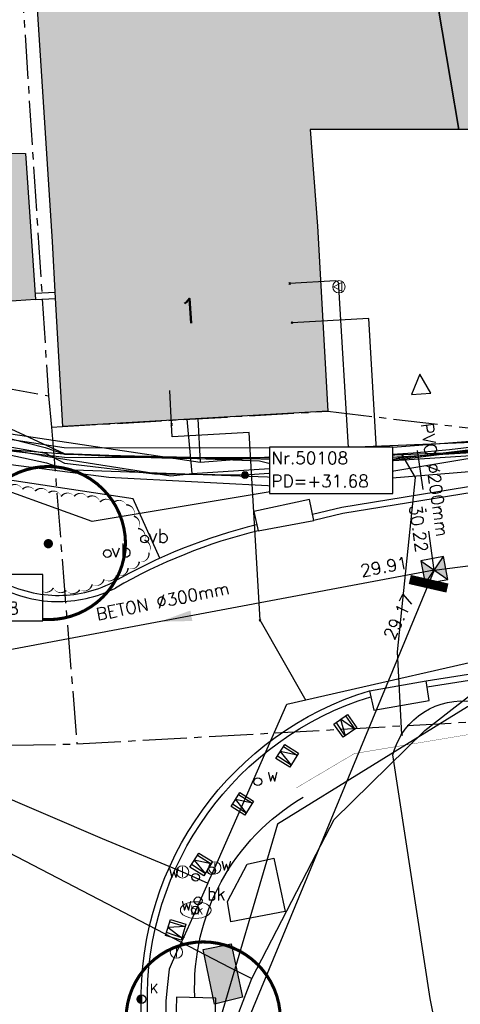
# Model space of a CAD drawing. Header units: metres. Extents: x 202952 to 203755, y 349031 to 349702.
# Tile 53 of 84: x 203358 to 203372, y 349410 to 349442. Entities that reach past the tile are written whole.
import ezdxf
from ezdxf.enums import TextEntityAlignment as Align

# ---------------------------------------------------------------- set-up
doc = ezdxf.new("R2010")
doc.units = ezdxf.units.M
for name, pattern in [('1-200 CENTER', [4.28625, 2.8575, -0.47625, 0.47625, -0.47625]), ('1-200 DASHDOT', [2.54, 1.27, -0.635, 0, -0.635]), ('1-200 DASHED', [1.905, 1.27, -0.635])]:
    doc.linetypes.add(name, pattern=pattern)
for name, color, linetype in [('PH-BEST-BEBOUWING', 1, 'Continuous'), ('PH-BEST-BEBOUWING-ARCERING', 254, 'Continuous'), ('PH-BEST-HUISNUMMER', 7, 'Continuous'), ('PH-BEST-INRIT', 8, 'Continuous'), ('PH-BEST-KADASTRALE-GRENS', 240, '1-200 CENTER'), ('PH-BEST-KL-DATA_EUROFIBER', 115, '1-200 EUROFIBER'), ('PH-BEST-KL-DATA_GEBROERDES van donk', 115, '1-200 DATA'), ('PH-BEST-KL-DATA_KPN', 115, '1-200 TELEFONIE-KPN'), ('PH-BEST-KL-DATA_NKM', 115, '1-200 DATA'), ('PH-BEST-KL-DATA_ZIGGO BV', 115, '1-200 ZIGGO'), ('PH-BEST-KL-ET_MIDDENSPANNING_ENEXIS', 115, '1-200 MIDDENSPANNING'), ('PH-BEST-KL-GAS_HOGEDRUK_ENEXIS', 115, '1-200 GASLEIDING HOGE DRUK'), ('PH-BEST-KL-GAS_LAGEDRUK_ENEXIS', 115, '1-200 GASLEIDING LAGE DRUK'), ('PH-BEST-KL-LAAGSPANNING-ENEXIS', 115, '1-200 LAAGSPANNING'), ('PH-BEST-KL-WATER-WML', 115, '1-200 WML'), ('PH-BEST-KL-WATER-WML-buiten gebruik', 11, '1-200 WML'), ('PH-BEST-PUT-HANDHAVEN', 44, 'Continuous'), ('PH-BEST-RIO-HANDHAVEN-GEMENGD', 44, '1-200 DASHDOT'), ('PH-BEST-RIO-TEKST VERWIJDEREN RIOOL', 8, 'Continuous'), ('PH-BEST-RIO-TEKST-PUTTENSTAAT', 8, 'Continuous'), ('PH-BEST-RIO-TEKST-VLOEIVLAK TE VERWIJDEREN RIOOL', 8, 'Continuous'), ('PH-BEST-RIO-VERWIJDEREN', 20, '1-200 ZIGZAG'), ('PH-INM-AFSLUITER WATER', 6, 'Continuous'), ('PH-INM-BOOM-VERWIJDEREN', 96, 'Continuous'), ('PH-INM-BRANDKRAAN', 6, 'Continuous'), ('PH-INM-KANTVERHARDING', 9, 'Continuous'), ('PH-INM-KOLK VERWIJDEREN', 6, 'Continuous'), ('PH-INM-SCHAMPBLOK', 6, 'Continuous'), ('PH-INM-TERRASSCHERM', 6, '1-200 DASHED'), ('PH-INM-VERKEERSBORD', 6, 'Continuous'), ('PH-OPBREEK-BEGROEIING', 96, 'Continuous'), ('PH-OPBREEK-BLOEMBAK', 6, 'Continuous'), ('PH-RIO-SCHILDMUUR-LEIDING', 170, 'Continuous')]:
    doc.layers.add(name, color=color, linetype=linetype)
doc.styles.add('ISO', font='ISO')
doc.styles.add('NLCS-ISO', font='txt')
doc.styles.add('RDL_MAATVOERING', font='romans.shx')
doc.styles.add('ROMANS', font='romans.shx')
doc.linetypes.add('1-200 DATA', pattern='A,1.5,-0.6,["DATA",ROMANS,S=0.24,R=0,X=-0.5,Y=-0.12],-0.3', length=2.4)
doc.linetypes.add('1-200 EUROFIBER', pattern='A,1.5,-0.6,["EURO",ROMANS,S=0.24,R=0,X=-0.5,Y=-0.12],-0.65', length=2.75)
doc.linetypes.add('1-200 GASLEIDING HOGE DRUK', pattern='A,1.5,-0.6,["GAS HD",ROMANS,S=0.24,R=0,X=-0.5,Y=-0.12],-1.1', length=3.2)
doc.linetypes.add('1-200 GASLEIDING LAGE DRUK', pattern='A,1.5,-0.6,["GAS LD",ROMANS,S=0.24,R=0,X=-0.5,Y=-0.12],-1', length=3.1)
doc.linetypes.add('1-200 LAAGSPANNING', pattern='A,1.5,-0.6,["LS",ROMANS,S=0.24,R=0,X=-0.45,Y=-0.12],-0.05', length=2.15)
doc.linetypes.add('1-200 MIDDENSPANNING', pattern='A,1.5,-0.6,["MS",ROMANS,S=0.24,R=0,X=-0.5,Y=-0.12],-0.05', length=2.15)
doc.linetypes.add('1-200 TELEFONIE-KPN', pattern='A,1.5,-0.6,["KPN",ROMANS,S=0.24,R=0,X=-0.5,Y=-0.12],-0.3', length=2.4)
doc.linetypes.add('1-200 WML', pattern='A,1.5,-0.6,["WML",ROMANS,S=0.24,R=0,X=-0.5,Y=-0.12],-0.3', length=2.4)
doc.linetypes.add('1-200 ZIGGO', pattern='A,1.5,-0.6,["ZIGGO",ROMANS,S=0.24,R=0,X=-0.5,Y=-0.12],-0.65', length=2.75)
doc.linetypes.add('1-200 ZIGZAG', pattern='A,0.0001016,-0.2032,[131,ltypeshp.shx,S=0.2032,R=0,X=-0.2032,Y=0],-0.4064,[131,ltypeshp.shx,S=0.2032,R=180,X=0.2032,Y=0],-0.2032', length=0.812902)

# ---------------------------------------------------------------- blocks, each defined once
blk = doc.blocks.new('SKL-WTB_HULP_OVERIG-SO')
at = {"color": 0, "linetype": 'ByBlock', "lineweight": 18}
for points in [[(-0.14, 0.14), (0.14, -0.14)], [(0.14, 0.14), (-0.14, -0.14)]]:
    blk.add_lwpolyline(points, dxfattribs=at)
at = {"color": 0, "linetype": 'ByBlock', "lineweight": 18, "style": 'NLCS-ISO', "flags": 1}
for tag, p in [('TYPE', (1.5, 0)), ('LABEL', (1.5, -1.5)), ('OMSCHRIJVING', (1.5, -3))]:
    blk.add_attdef(tag, p, '', height=1, dxfattribs=at)
blk = doc.blocks.new('SKL-WTB_HULP_MOF-SO')
at = {"linetype": 'ByBlock', "lineweight": 18}
h = blk.add_hatch(color=0, dxfattribs=at)
h.dxf.hatch_style = 1
h.paths.add_polyline_path([(-0.5625, 0, 1), (0.5625, 0, 1)])
at = {"color": 0, "linetype": 'ByBlock', "lineweight": 18}
blk.add_circle((0, 0), 0.5625, dxfattribs=at)
at = {"color": 0, "linetype": 'ByBlock', "lineweight": 18, "style": 'NLCS-ISO', "flags": 1}
for tag, p in [('TYPE', (1.5, 0)), ('LABEL', (1.5, -1.5)), ('OMSCHRIJVING', (1.5, -3))]:
    blk.add_attdef(tag, p, '', height=1, dxfattribs=at)
blk = doc.blocks.new('SKL-WTB_HULP_VERLOOP-SO')
at = {"color": 0, "linetype": 'ByBlock', "lineweight": 18}
for points in [[(0.44, 0.72), (-0.88, 0)], [(0.44, -0.72), (-0.88, 0)], [(0.44, -0.72), (0.44, 0.72)]]:
    blk.add_lwpolyline(points, dxfattribs=at)
blk.add_circle((0, 0), 1, dxfattribs=at)
at = {"color": 0, "linetype": 'ByBlock', "lineweight": 18, "style": 'NLCS-ISO', "flags": 1}
for tag, p in [('TYPE', (1.5, 0)), ('LABEL', (1.5, -1.5)), ('OMSCHRIJVING', (1.5, -3))]:
    blk.add_attdef(tag, p, '', height=1, dxfattribs=at)
blk = doc.blocks.new('SKL-WTB_HULP_AFSLUITER-SO')
at = {"color": 0, "linetype": 'ByBlock', "lineweight": 18}
blk.add_lwpolyline([(0, 0.8), (0, -0.8)], dxfattribs=at)
blk.add_circle((0, 0), 1, dxfattribs=at)
at = {"color": 0, "linetype": 'ByBlock', "lineweight": 18, "style": 'NLCS-ISO', "flags": 1}
for tag, p in [('TYPE', (1.5, 0)), ('LABEL', (1.5, -1.5)), ('OMSCHRIJVING', (1.5, -3))]:
    blk.add_attdef(tag, p, '', height=1, dxfattribs=at)
blk = doc.blocks.new('SKL-WATER_BRANDKRAAN_BRANDPUT-SO')
at = {"color": 0, "linetype": 'ByBlock', "lineweight": 18}
blk.add_ellipse((0, 0), major_axis=(2.5, 0), ratio=0.54, dxfattribs=at)
at = {"color": 0, "linetype": 'ByBlock', "lineweight": 18, "style": 'NLCS-ISO'}
blk.add_text('bk', height=1.5, dxfattribs=at).set_placement((0.16, 0), align=Align.MIDDLE_CENTER)
blk = doc.blocks.new('65')
at = {"color": 0}
blk.add_circle((0, 0), 0.25, dxfattribs=at)
at = {"color": 0, "style": 'ISO'}
blk.add_attdef('65', (0.6, 0), '', height=0.9, dxfattribs=at)
blk = doc.blocks.new('66')
at = {"color": 0}
blk.add_circle((0, 0), 0.25, dxfattribs=at)
at = {"color": 0, "style": 'RDL_MAATVOERING'}
blk.add_attdef('66', (0.6, 0), '', height=0.4, rotation=3, dxfattribs=at)
blk = doc.blocks.new('*U26')
h = blk.add_hatch(color=256)
h.paths.add_polyline_path([(0, 0), (-0.375, 0.375), (-0.375, -0.375)])
h.paths.add_polyline_path([(0.375, 0.375), (0, 0), (0.375, -0.375)])
for p, q in [((-0.375, -0.375), (0.375, 0.375)), ((-0.375, 0.375), (0.375, -0.375))]:
    blk.add_line(p, q)
blk.add_lwpolyline([(-0.375, -0.375), (0.375, -0.375), (0.375, 0.375), (-0.375, 0.375)], close=True)
blk = doc.blocks.new('Materialisatie')
blk.add_solid([(-1.04, 0.173), (-1.04, -0.173), (0, 0)])
at = {"style": 'ROMANS'}
blk.add_attdef('MATERIALISATIE', (-2.631, 0.657), '', height=0.4, dxfattribs=at)
blk = doc.blocks.new('*U43')
at = {"const_width": 0.1}
blk.add_lwpolyline([(-2.5, 0.004, 0.990403), (2.5, 0.03, 0.990403), (-2.5, 0.018)], format="xyb", dxfattribs=at)
at = {"linetype": 'Continuous', "const_width": 0.15}
blk.add_lwpolyline([(-0.075, 0, 1), (0.075, 0, 1)], format="xyb", close=True, dxfattribs=at)
blk = doc.blocks.new('SCHAMPBLOK')
blk.add_lwpolyline([(203366.279, 349418.816), (203366.727, 349418.537), (203366.443, 349418.081), (203365.995, 349418.36)], close=True)
for points in [[(203366.237, 349418.748), (203366.685, 349418.469)], [(203366.486, 349418.149), (203366.046, 349418.441)], [(203366.685, 349418.469), (203366.137, 349418.588), (203366.486, 349418.149)]]:
    blk.add_lwpolyline(points)
blk = doc.blocks.new('Puttenstaat bestaand')
blk.add_wipeout([(0, 0), (4, 0), (4, 1.5), (0, 1.5)])
blk.add_lwpolyline([(0, 0), (4, 0), (4, 1.5), (0, 1.5)], close=True)
at = {"style": 'ROMANS'}
for tag, p in [('NR', (0.066, 0.955)), ('PD', (0.066, 0.203))]:
    blk.add_attdef(tag, p, '', height=0.4, dxfattribs=at)
blk = doc.blocks.new('INRITSYMBOOL')
at = {"layer": 'PH-BEST-INRIT'}
blk.add_lwpolyline([(-0.315, 0.63), (0, 0), (0.315, 0.63)], close=True, dxfattribs=at)
blk = doc.blocks.new('74')
at = {"color": 0}
blk.add_circle((0, 0), 0.25, dxfattribs=at)
at = {"style": 'RDL_MAATVOERING'}
blk.add_text('vb', height=0.9, dxfattribs=at).set_placement((0.228, -0.245))
blk = doc.blocks.new('*U51')
h = blk.add_hatch(color=256)
edge = h.paths.add_edge_path()
edge.add_arc((0, 0), 0.142, 90, 270)
edge.add_line((0, -0.142), (0, 0.142))
blk.add_line((0, 0.142), (0, -0.142))
blk.add_circle((0, 0), 0.142)
at = {"ltscale": 0.05, "style": 'ROMANS'}
blk.add_text('K', height=0.3, dxfattribs=at).set_placement((0.277, 0.195))

msp = doc.modelspace()

# ---------------------------------------------------------------- hatches: boundary and pattern name
at = {"layer": 'PH-BEST-BEBOUWING-ARCERING'}
for points in [[(203355.569, 349450.284), (203357.778, 349450.464), (203357.456, 349456.693), (203369.182, 349457.212), (203368.084, 349463.432), (203363.413, 349463.34), (203356.972, 349463.213), (203356.988, 349462.966), (203352.106, 349462.657), (203352.554, 349457.656), (203346.328, 349457.291), (203347.45, 349438.51), (203347.811, 349433.23), (203347.86, 349432.52), (203358.2, 349433.23), (203357.876, 349437.96), (203356.444, 349437.967)], [(203358.264, 349442.801), (203366.671, 349443.398), (203366.552, 349444.843), (203370.84, 349445.135), (203371.918, 349438.733), (203367.101, 349438.73), (203367.341, 349435.6), (203367.681, 349429.61), (203365.259, 349429.472), (203359.091, 349429.12), (203358.855, 349433.276), (203358.751, 349435.11)]]:
    msp.add_hatch(color=256, dxfattribs=at).paths.add_polyline_path(points)
h = msp.add_hatch(color=256, dxfattribs=at)
h.paths.add_polyline_path([(203370.839, 349445.135), (203371.308, 349445.167), (203370.617, 349450.172), (203377.068, 349451.257), (203376.962, 349451.607), (203377.705, 349451.752), (203379.402, 349444.404), (203379.928, 349444.399), (203380.735, 349438.794), (203382.185, 349430.398), (203373.89, 349429.26), (203373.848, 349429.564), (203373.07, 349435.2), (203372.678, 349438.734), (203371.917, 349438.733)], flags=17)
h.paths.add_polyline_path([(203379.642, 349444.884), (203380.679, 349445.158), (203378.963, 349451.644), (203377.926, 349451.37)], flags=16)
h = msp.add_hatch(color=256, dxfattribs=at)
h.paths.add_polyline_path([(203370.84, 349445.135), (203371.309, 349445.167), (203370.618, 349450.172), (203377.069, 349451.257), (203376.963, 349451.607), (203377.706, 349451.752), (203379.403, 349444.404), (203379.929, 349444.399), (203380.736, 349438.794), (203382.186, 349430.398), (203373.891, 349429.26), (203373.849, 349429.564), (203373.071, 349435.2), (203372.679, 349438.734), (203371.918, 349438.733)])
h.paths.add_polyline_path([(203379.643, 349444.884), (203380.68, 349445.158), (203378.964, 349451.644), (203377.927, 349451.37)], flags=17)
msp.add_hatch(color=256, dxfattribs=at).paths.add_polyline_path([(203358.263, 349442.801), (203366.67, 349443.398), (203366.551, 349444.843), (203370.839, 349445.135), (203371.917, 349438.733), (203367.1, 349438.73), (203367.34, 349435.6), (203367.68, 349429.61), (203365.258, 349429.472), (203359.09, 349429.12), (203358.854, 349433.276), (203358.75, 349435.11)], flags=17)
at = {"layer": 'PH-OPBREEK-BLOEMBAK', "true_color": 0x9bb8d3, "transparency": 33554687}
h = msp.add_hatch(color=9, dxfattribs=at)
h.dxf.hatch_style = 1
h.paths.add_polyline_path([(203364.007, 349410.41), (203363.641, 349412.173), (203364.55, 349412.359), (203364.91, 349410.636)])

# ---------------------------------------------------------------- linework, layer by layer
at = {"layer": 'PH-BEST-BEBOUWING'}
for points in [[(203347.45, 349438.51), (203346.328, 349457.291), (203352.554, 349457.656), (203352.106, 349462.657), (203356.988, 349462.966), (203356.972, 349463.213), (203363.413, 349463.34), (203368.084, 349463.432), (203369.182, 349457.212), (203357.456, 349456.693), (203357.778, 349450.464), (203355.569, 349450.284), (203356.444, 349437.967), (203357.876, 349437.96), (203358.2, 349433.23), (203347.86, 349432.52), (203347.811, 349433.23), (203347.45, 349438.51)], [(203370.839, 349445.135), (203371.308, 349445.167), (203370.617, 349450.172), (203377.068, 349451.257), (203376.962, 349451.607), (203377.705, 349451.752), (203379.402, 349444.404), (203379.928, 349444.399), (203380.735, 349438.794), (203382.185, 349430.398), (203373.89, 349429.26), (203373.848, 349429.564), (203373.07, 349435.2), (203372.678, 349438.734), (203371.917, 349438.733), (203370.839, 349445.135)], [(203358.263, 349442.801), (203366.67, 349443.398), (203366.551, 349444.843), (203370.839, 349445.135), (203371.917, 349438.733), (203367.1, 349438.73), (203367.34, 349435.6), (203367.68, 349429.61), (203365.258, 349429.472), (203359.09, 349429.12), (203358.854, 349433.276), (203358.75, 349435.11), (203358.263, 349442.801)]]:
    msp.add_lwpolyline(points, close=True, dxfattribs=at)
for points in [[(203358.189, 349433.43), (203358.843, 349433.467)], [(203358.2, 349433.23), (203358.855, 349433.267)]]:
    msp.add_lwpolyline(points, dxfattribs=at)
at = {"layer": 'PH-BEST-KADASTRALE-GRENS', "ltscale": 0.5}
for p, q in [((203356.473, 349463.192), (203358.625, 349430.113)), ((203344.229, 349432.751), (203358.625, 349430.113)), ((203358.625, 349430.113), (203358.725, 349429.094)), ((203358.725, 349429.094), (203359.547, 349418.835)), ((203359.547, 349418.835), (203372.38, 349419.55)), ((203325.288, 349418.142), (203359.547, 349418.835))]:
    msp.add_line(p, q, dxfattribs=at)
msp.add_lwpolyline([(203358.725, 349429.094), (203367.68, 349429.61), (203373.572, 349428.91)], dxfattribs=at)
at = {"layer": 'PH-BEST-KL-DATA_EUROFIBER'}
for points in [[(203368.015, 349427.791), (203366.837, 349427.644), (203365.466, 349427.99), (203359.145, 349428.235), (203353.686, 349430.743), (203347.71, 349430.617)], [(203372.398, 349428.338), (203368.015, 349427.791)]]:
    msp.add_lwpolyline(points, dxfattribs=at)
at = {"layer": 'PH-BEST-KL-DATA_GEBROERDES van donk'}
for points in [[(203400.892, 349432.002), (203394.442, 349430.983), (203383.413, 349429.145), (203374.994, 349427.884), (203372.788, 349427.691), (203366.349, 349427.162), (203360.581, 349427.464), (203356.385, 349428.008), (203354.558, 349428.592), (203351.368, 349428.964), (203346.496, 349429.719), (203343.115, 349431.052), (203336.568, 349433.912), (203329.251, 349437.006)], [(203358.403, 349428.173), (203362.591, 349427.516), (203363.278, 349427.591), (203372.144, 349428.167), (203376.439, 349428.767), (203377.587, 349428.927), (203378.774, 349429.093), (203384.046, 349429.83), (203385.301, 349430.005)], [(203363.278, 349427.591), (203363.122, 349429.35)], [(203358.403, 349428.173), (203354.465, 349428.857)]]:
    msp.add_lwpolyline(points, dxfattribs=at)
at = {"layer": 'PH-BEST-KL-DATA_KPN'}
for points in [[(203329.211, 349436.789), (203329.356, 349436.718), (203336.367, 349434.599), (203347.955, 349431.123), (203358.523, 349428.44), (203359.139, 349428.221), (203367.769, 349428.012), (203370.105, 349428.145)], [(203329.113, 349436.254), (203329.292, 349436.166), (203336.272, 349433.804), (203348.016, 349430.225), (203358.556, 349427.941), (203359.166, 349427.721), (203367.802, 349427.413), (203370.106, 349428.145)], [(203370.105, 349428.145), (203370.106, 349428.145), (203374.011, 349428.368), (203388.323, 349430.639), (203397.714, 349432.128)], [(203370.106, 349428.145), (203370.503, 349427.463)], [(203370.066, 349419.137), (203370.184, 349419.308), (203370.316, 349419.467), (203370.462, 349419.614), (203370.62, 349419.747), (203370.79, 349419.866), (203370.97, 349419.969), (203371.158, 349420.056), (203371.353, 349420.125), (203371.553, 349420.177), (203371.757, 349420.211), (203371.964, 349420.227), (203372.171, 349420.224), (203389.332, 349422.986), (203404.591, 349425.123), (203413.524, 349426.233), (203416.349, 349426.534), (203419.147, 349427.025), (203421.905, 349427.705)], [(203370.503, 349427.463), (203369.928, 349421.822)], [(203369.928, 349421.822), (203370.066, 349419.137)], [(203376.831, 349367.291), (203377.335, 349369.753), (203377.555, 349371.287), (203377.655, 349372.833), (203377.633, 349374.382), (203377.49, 349375.924), (203377.226, 349377.451), (203376.508, 349382.639), (203370.988, 349410.589), (203369.784, 349418.478), (203369.835, 349418.651), (203369.899, 349418.819), (203369.977, 349418.981), (203370.066, 349419.137)]]:
    msp.add_lwpolyline(points, dxfattribs=at)
at = {"layer": 'PH-BEST-KL-DATA_NKM'}
msp.add_lwpolyline([(203400.892, 349432.002), (203394.442, 349430.983), (203383.413, 349429.145), (203374.994, 349427.884), (203372.788, 349427.691), (203366.349, 349427.162), (203360.581, 349427.464), (203356.385, 349428.008), (203354.558, 349428.592), (203351.368, 349428.964), (203346.496, 349429.719), (203343.115, 349431.052), (203336.568, 349433.912), (203329.251, 349437.006)], dxfattribs=at)
at = {"layer": 'PH-BEST-KL-DATA_ZIGGO BV'}
for points in [[(203329.257, 349437.036), (203345.017, 349430.958), (203349.967, 349429.991), (203363.54, 349427.959), (203373.958, 349428.765), (203377.805, 349429)], [(203386.657, 349430.476), (203360.04, 349426.039), (203348.006, 349430.374)], [(203363.46, 349429.369), (203363.54, 349427.959)]]:
    msp.add_lwpolyline(points, dxfattribs=at)
at = {"layer": 'PH-BEST-KL-ET_MIDDENSPANNING_ENEXIS'}
for points in [[(203401.649, 349433.029), (203388.272, 349430.833), (203373.985, 349428.566), (203366.391, 349427.641), (203364.993, 349427.543)], [(203358.541, 349428.241), (203350.986, 349429.564), (203349.488, 349429.971), (203348.003, 349430.424)], [(203364.993, 349427.543), (203362.065, 349427.573), (203359.158, 349427.921), (203358.541, 349428.241)]]:
    msp.add_lwpolyline(points, dxfattribs=at)
at = {"layer": 'PH-BEST-KL-GAS_HOGEDRUK_ENEXIS'}
msp.add_lwpolyline([(203337.523, 349387.583), (203337.829, 349433.362), (203342.326, 349431.352), (203348.071, 349429.427), (203359.146, 349428.121), (203367.765, 349428.112), (203374.013, 349428.368), (203388.401, 349430.35), (203402.475, 349432.68)], dxfattribs=at)
at = {"layer": 'PH-BEST-KL-GAS_LAGEDRUK_ENEXIS'}
for points in [[(203368.038, 349433.64), (203368.032, 349433.739), (203368.002, 349433.812), (203367.926, 349433.832), (203366.444, 349433.748)], [(203368.351, 349428.435), (203368.038, 349433.64)], [(203377.208, 349429.155), (203373.972, 349428.665), (203368.351, 349428.435), (203367.748, 349428.411), (203359.129, 349428.421), (203350.238, 349429.785)]]:
    msp.add_lwpolyline(points, dxfattribs=at)
at = {"layer": 'PH-BEST-KL-LAAGSPANNING-ENEXIS'}
for points in [[(203405.629, 349433.336), (203398.744, 349432.139), (203388.324, 349430.64), (203374.566, 349428.747), (203372.8, 349428.501), (203371.624, 349428.365), (203370.445, 349428.256), (203369.264, 349428.175), (203368.515, 349428.138), (203367.765, 349428.112), (203366.965, 349428.087), (203366.165, 349428.069), (203364.408, 349428.055), (203362.652, 349428.076), (203360.896, 349428.131)], [(203369.264, 349428.175), (203369.011, 349432.619), (203366.516, 349432.477)], [(203360.896, 349428.131), (203359.141, 349428.221), (203356.734, 349428.398), (203354.333, 349428.645), (203352.998, 349428.813), (203351.666, 349429.002), (203350.337, 349429.213), (203349.012, 349429.445)], [(203368.515, 349428.138), (203366.965, 349428.087)], [(203395.55, 349423.514), (203389.403, 349422.694), (203372.199, 349420.031), (203366.041, 349416.241), (203364.006, 349409.303), (203364.016, 349408.873), (203363.879, 349408.55)]]:
    msp.add_lwpolyline(points, dxfattribs=at)
at = {"layer": 'PH-BEST-KL-WATER-WML'}
for points in [[(203328.136, 349430.924), (203329.407, 349429.723), (203331.199, 349428.978), (203335.713, 349426.866), (203348.037, 349421.098), (203349.035, 349420.631), (203360.367, 349415.774), (203362.969, 349414.69), (203363.789, 349414.32)], [(203362.614, 349429.18), (203362.552, 349430.278)], [(203365.48, 349422.842), (203365.133, 349428.923), (203362.637, 349428.78), (203362.614, 349429.18)], [(203363.789, 349414.32), (203364.015, 349414.821), (203366.35, 349420.126), (203366.961, 349420.265), (203373.974, 349421.856), (203374.599, 349421.998), (203375.422, 349422.185), (203384.358, 349423.514), (203386.972, 349423.904), (203387.313, 349423.954), (203391.83, 349424.626), (203392.486, 349424.724), (203401.239, 349426.026)], [(203366.961, 349420.265), (203366.936, 349420.308), (203365.48, 349422.842)], [(203363.789, 349414.32), (203363.398, 349413.454), (203363.008, 349412.588)], [(203363.008, 349412.588), (203362.771, 349412.092), (203362.535, 349411.54), (203362.472, 349410.943), (203362.425, 349410.508), (203362.391, 349407.069), (203364.562, 349405.261), (203370.127, 349406.28), (203370.694, 349402.827), (203370.888, 349401.647), (203372.099, 349394.269), (203373.055, 349388.449), (203373.22, 349387.443), (203373.81, 349383.85), (203373.846, 349383.713), (203373.882, 349383.542), (203375.995, 349370.923), (203375.839, 349370.185)], [(203364.797, 349410.134), (203365.217, 349411.242)]]:
    msp.add_lwpolyline(points, dxfattribs=at)
at = {"layer": 'PH-BEST-KL-WATER-WML-buiten gebruik'}
for points in [[(203365.217, 349411.242), (203367.164, 349414.996), (203367.887, 349416.391), (203370.815, 349419.269), (203371.609, 349419.884), (203373.396, 349421.268), (203374.341, 349421.381), (203374.594, 349421.411), (203379.048, 349421.941), (203379.196, 349421.959), (203384.345, 349422.572), (203386.098, 349422.781), (203387.196, 349422.912), (203391.239, 349423.393), (203391.499, 349423.424), (203392.599, 349423.555), (203396.92, 349424.07), (203397.531, 349424.143), (203397.924, 349424.19)], [(203353.053, 349417.545), (203364.497, 349411.591), (203365.217, 349411.242)]]:
    msp.add_lwpolyline(points, dxfattribs=at)
at = {"layer": 'PH-BEST-RIO-HANDHAVEN-GEMENGD'}
msp.add_line((203371.126, 349424.464), (203405.498, 349428.916), dxfattribs=at)
msp.add_lwpolyline([(203371.126, 349424.464), (203370.574, 349428.426)], dxfattribs=at)
at = {"layer": 'PH-BEST-RIO-VERWIJDEREN'}
for q in [(203355.161, 349421.465), (203358.487, 349393.973)]:
    msp.add_line((203371.126, 349424.464), q, dxfattribs=at)
at = {"layer": 'PH-INM-KANTVERHARDING'}
for p, q in [((203377.047, 349427.947), (203368.126, 349426.495)), ((203367.082, 349426.748), (203365.274, 349426.364)), ((203367.221, 349426.069), (203367.082, 349426.748)), ((203368.126, 349426.495), (203367.18, 349426.266)), ((203365.274, 349426.364), (203365.417, 349425.74)), ((203365.417, 349425.74), (203367.221, 349426.069)), ((203368.165, 349426.299), (203367.221, 349426.069)), ((203369.027, 349420.559), (203370.868, 349420.882))]:
    msp.add_line(p, q, dxfattribs=at)
for points in [[(203504.862, 349523.881), (203507.651, 349520.784, -0.341667), (203507.312, 349514.302), (203504.903, 349511.575), (203500.74, 349506.787), (203493.689, 349498.51), (203484.109, 349487.317), (203475.417, 349477.073), (203464.956, 349464.921, -0.051448), (203451.808, 349452.024, -0.02534), (203442.169, 349445.527, -0.025342), (203431.922, 349440.037, -0.02937), (203420.883, 349435.759, -0.019242), (203413.41, 349433.67), (203411.641, 349433.303), (203407.272, 349432.436), (203398.847, 349431.106), (203391.936, 349430.031), (203383.993, 349428.785), (203377.078, 349427.75), (203368.165, 349426.299)], [(203361.824, 349406.884), (203361.829, 349410.336, -0.335475), (203369.07, 349420.363, -0.155324)]]:
    msp.add_lwpolyline(points, format="xyb", dxfattribs=at)
at = {"layer": 'PH-INM-KANTVERHARDING', "flags": 128}
for points in [[(203362.237, 349424.852), (203361.374, 349426.774), (203351.651, 349428.239), (203351.41, 349426.938)], [(203369.027, 349420.559), (203369.164, 349419.927), (203370.96, 349420.242), (203370.868, 349420.882)]]:
    msp.add_lwpolyline(points, dxfattribs=at)
for points in [[(203370.868, 349420.882), (203377.795, 349421.967), (203384.705, 349423.039), (203391.627, 349424.104), (203399.564, 349425.396, 0.00506), (203406.101, 349426.407, 0.011477), (203412.817, 349427.633)], [(203370.899, 349420.684), (203377.826, 349421.77), (203384.736, 349422.841), (203391.659, 349423.907), (203399.595, 349425.199, 0.005058), (203406.134, 349426.21, 0.011482), (203412.827, 349427.432, 0.004827)], [(203361.624, 349406.884), (203361.629, 349410.334, -0.335867), (203369.027, 349420.559)], [(203363.369, 349410.645, -0.278785), (203366.873, 349417.105)]]:
    msp.add_lwpolyline(points, format="xyb", dxfattribs=at)
for points in [[(203364.534, 349413.07), (203364.425, 349413.731), (203365.065, 349414.945), (203365.932, 349415.132), (203366.297, 349413.404)], [(203364.049, 349410.599), (203362.773, 349410.628), (203362.736, 349409.402), (203364.014, 349409.371)]]:
    msp.add_lwpolyline(points, close=True, dxfattribs=at)
at = {"layer": 'PH-INM-KANTVERHARDING'}
for centre, radius, start, end in [((203369.646, 349408.499), 17.951, 103.7892, 119.903), ((203369.646, 349408.499), 17.751, 103.7833, 119.9217), ((203358.938, 349427.58), 4.134, 268.7994, 296.6368), ((203358.938, 349427.58), 3.934, 268.7994, 296.5546)]:
    msp.add_arc(centre, radius, start, end, dxfattribs=at)
at = {"layer": 'PH-INM-TERRASSCHERM', "ltscale": 0.4, "const_width": 0.01}
msp.add_lwpolyline([(203372.331, 349419.154), (203368.537, 349418.523), (203366.657, 349417.41)], dxfattribs=at)
at = {"layer": 'PH-OPBREEK-BEGROEIING'}
msp.add_lwpolyline([(203357.54, 349424.105, 0, 0.05, 0.520567), (203357.926, 349423.927, 0, 0.05, 0.520567), (203358.35, 349423.832, 0, 0.05, 0.520567), (203358.784, 349423.891, 0, 0.05, 0.520567), (203359.205, 349423.806, 0, 0.05, 0.520567), (203359.636, 349423.827, 0, 0.05, 0.520567), (203360.04, 349424.001, 0, 0.05, 0.520567), (203360.423, 349424.166, 0, 0.05, 0.520567), (203360.833, 349424.296, 0, 0.05, 0.520567), (203361.204, 349424.529, 0, 0.05, 0.520567), (203361.567, 349424.734, 0, 0.05, 0.520567), (203361.879, 349425.028, 0, 0.05, 0.520567), (203361.734, 349425.432, 0, 0.05, 0.520567), (203361.53, 349425.813, 0, 0.05, 0.520567), (203361.392, 349426.208, 0, 0.05, 0.520567), (203361.148, 349426.58, 0, 0.05, 0.520567), (203360.713, 349426.636, 0, 0.05, 0.520567), (203360.298, 349426.667, 0, 0.05, 0.520567), (203359.888, 349426.821, 0, 0.05, 0.520567), (203359.456, 349426.854, 0, 0.05, 0.520567), (203359.033, 349426.847, 0, 0.05, 0.520567), (203358.627, 349426.969, 0, 0.05, 0.520567), (203358.193, 349427.022, 0, 0.05, 0.520567), (203357.779, 349427.081, 0, 0.05, 0.520567), (203357.35, 349427.163, 0, 0.05, 0.520567)], format="xyseb", dxfattribs=at)
at = {"layer": 'PH-OPBREEK-BLOEMBAK', "ltscale": 0.25, "flags": 128}
msp.add_lwpolyline([(203364.007, 349410.41), (203363.641, 349412.173), (203364.55, 349412.359), (203364.91, 349410.636)], close=True, dxfattribs=at)
at = {"layer": 'PH-RIO-SCHILDMUUR-LEIDING', "const_width": 0.3}
msp.add_lwpolyline([(203371.552, 349423.883), (203370.333, 349424.161)], dxfattribs=at)

# ---------------------------------------------------------------- block references
at = {"layer": 'PH-BEST-INRIT', "rotation": 183.9280705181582}
msp.add_blockref('INRITSYMBOOL', (203370.657, 349430.807), dxfattribs=at)
at = {"layer": 'PH-BEST-KL-DATA_KPN', "xscale": 0.2, "yscale": 0.2, "zscale": 0.2}
for p in [(203370.105, 349428.145), (203370.106, 349428.145), (203370.066, 349419.137)]:
    msp.add_blockref('SKL-WTB_HULP_OVERIG-SO', p, dxfattribs=at)
at = {"layer": 'PH-BEST-KL-ET_MIDDENSPANNING_ENEXIS', "xscale": 0.2, "yscale": 0.2, "zscale": 0.2}
msp.add_blockref('SKL-WTB_HULP_MOF-SO', (203364.993, 349427.543), dxfattribs=at)
at = {"layer": 'PH-BEST-KL-GAS_LAGEDRUK_ENEXIS', "xscale": 0.2, "yscale": 0.2, "zscale": 0.2}
for name, p in [('SKL-WTB_HULP_OVERIG-SO', (203366.444, 349433.748)), ('SKL-WTB_HULP_VERLOOP-SO', (203368.038, 349433.64)), ('SKL-WTB_HULP_OVERIG-SO', (203368.351, 349428.435)), ('SKL-WTB_HULP_OVERIG-SO', (203368.351, 349428.435))]:
    msp.add_blockref(name, p, dxfattribs=at)
at = {"layer": 'PH-BEST-KL-LAAGSPANNING-ENEXIS', "xscale": 0.2, "yscale": 0.2, "zscale": 0.2}
for name, p in [('SKL-WTB_HULP_OVERIG-SO', (203366.516, 349432.477)), ('SKL-WTB_HULP_MOF-SO', (203366.165, 349428.069)), ('SKL-WTB_HULP_MOF-SO', (203369.264, 349428.175))]:
    msp.add_blockref(name, p, dxfattribs=at)
at = {"layer": 'PH-BEST-KL-WATER-WML', "xscale": 0.2, "yscale": 0.2, "zscale": 0.2}
for name, p in [('SKL-WTB_HULP_OVERIG-SO', (203362.614, 349429.18)), ('SKL-WTB_HULP_OVERIG-SO', (203365.48, 349422.842)), ('SKL-WTB_HULP_AFSLUITER-SO', (203364.015, 349414.821)), ('SKL-WTB_HULP_AFSLUITER-SO', (203362.969, 349414.69)), ('SKL-WATER_BRANDKRAAN_BRANDPUT-SO', (203363.398, 349413.454)), ('SKL-WTB_HULP_OVERIG-SO', (203363.008, 349412.588)), ('SKL-WTB_HULP_AFSLUITER-SO', (203362.771, 349412.092))]:
    msp.add_blockref(name, p, dxfattribs=at)
at = {"layer": 'PH-BEST-PUT-HANDHAVEN', "rotation": 10.64052616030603}
msp.add_blockref('*U26', (203371.126, 349424.464), dxfattribs=at)
at = {"layer": 'PH-BEST-RIO-TEKST VERWIJDEREN RIOOL'}
ref = msp.add_blockref('Materialisatie', (203362.234, 349422.794), dxfattribs=dict(at, rotation=190.6405261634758))
ref.add_attrib('MATERIALISATIE', 'BETON %%c300mm ', (203360.212, 349422.828), dxfattribs={"layer": '0', "height": 0.4, "rotation": 11.4736, "style": 'ROMANS'})
at = {"layer": 'PH-INM-AFSLUITER WATER', "xscale": 0.5, "yscale": 0.5, "zscale": 0.5}
for p in [(203365.409, 349417.611), (203363.908, 349414.73)]:
    msp.add_blockref('65', p, dxfattribs=at).add_auto_attribs({'65': 'w'})
at = {"layer": 'PH-INM-AFSLUITER WATER'}
ref = msp.add_blockref('65', (203363.392, 349414.517), dxfattribs=dict(at, xscale=0.5, yscale=0.5, zscale=0.5))
ref.add_attrib('65', 'w', (203362.51, 349414.492), dxfattribs={"layer": '0', "color": 0, "height": 0.45, "style": 'ISO'})
ref = msp.add_blockref('65', (203363.386, 349413.451), dxfattribs=dict(at, xscale=0.5, yscale=0.5, zscale=0.5))
ref.add_attrib('65', 'w', (203362.918, 349413.435), dxfattribs={"layer": '0', "color": 0, "height": 0.45, "style": 'ISO'})
at = {"layer": 'PH-INM-BOOM-VERWIJDEREN'}
for p in [(203358.62, 349425.32), (203363.638, 349409.922)]:
    msp.add_blockref('*U43', p, dxfattribs=at)
at = {"layer": 'PH-INM-BRANDKRAAN'}
ref = msp.add_blockref('66', (203363.475, 349413.754), dxfattribs=dict(at, xscale=0.5, yscale=0.5, zscale=0.5))
ref.add_attrib('66', 'bk', (203363.775, 349413.754), dxfattribs={"layer": '0', "color": 0, "height": 0.45, "style": 'ISO'})
at = {"layer": 'PH-INM-KOLK VERWIJDEREN'}
msp.add_blockref('*U51', (203361.637, 349410.568), dxfattribs=at)
msp.add_blockref('*U51', (203361.637, 349410.568), dxfattribs=at)
at = {"layer": 'PH-INM-SCHAMPBLOK'}
for p, rotation in [((-119714.801, 106379.35), 337.1524067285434), ((97343.022, -40729.399), 14.99720127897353)]:
    msp.add_blockref('SCHAMPBLOK', p, dxfattribs=dict(at, rotation=rotation))
for p in [(0, 0), (-1.454, -1.556), (-2.787, -3.515)]:
    msp.add_blockref('SCHAMPBLOK', p, dxfattribs=at)
at = {"layer": 'PH-INM-VERKEERSBORD', "xscale": 0.5, "yscale": 0.5, "zscale": 0.5}
for p in [(203361.738, 349425.469), (203360.535, 349425.001)]:
    msp.add_blockref('74', p, dxfattribs=at)

# ---------------------------------------------------------------- texts
at = {"layer": 'PH-BEST-HUISNUMMER', "style": 'ROMANS'}
msp.add_text('1', height=0.8, rotation=3.3, dxfattribs=at).set_placement((203363.187, 349432.859), align=Align.MIDDLE_CENTER)
at = {"layer": 'PH-BEST-RIO-TEKST VERWIJDEREN RIOOL', "style": 'ROMANS'}
msp.add_text('PVC %%C200mm', height=0.4, rotation=277.9256, dxfattribs=at).set_placement((203370.689, 349429.19))
at = {"layer": 'PH-BEST-RIO-TEKST-VLOEIVLAK TE VERWIJDEREN RIOOL', "style": 'ROMANS'}
for s, rotation, p in [('30.22', 277.9256, (203370.313, 349426.546)), ('29.91', 10.6405, (203368.776, 349424.238))]:
    msp.add_text(s, height=0.4, rotation=rotation, dxfattribs=at).set_placement(p)
msp.add_text('29.17', height=0.4, rotation=64.6098, dxfattribs=at).set_placement((203369.463, 349422.339), align=Align.TOP_LEFT)

# ---------------------------------------------------------------- next in the draw order: block references
at = {"layer": 'PH-BEST-RIO-TEKST-PUTTENSTAAT'}
for p, values in [((203365.784, 349426.943), {'PD': 'PD=+31.68', 'NR': 'Nr.50108'}), ((203354.441, 349422.827), {'PD': 'PD=+31.78', 'NR': 'Nr.50107'})]:
    msp.add_blockref('Puttenstaat bestaand', p, dxfattribs=at).add_auto_attribs(values)

# ---------------------------------------------------------------- next in the draw order: linework, layer by layer
at = {"layer": 'PH-INM-KANTVERHARDING'}
for radius, start in [(3.934, 240.1926), (4.134, 240.2922)]:
    msp.add_arc((203358.938, 349427.58), radius, start, 268.7995, dxfattribs=at)

doc.saveas('drawing.dxf')
